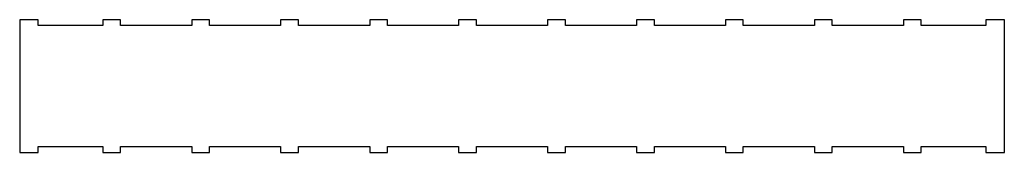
# Model space of a CAD drawing. Header units: millimetres. Extents: x 139 to 1203, y -6 to 137.
import ezdxf

# ---------------------------------------------------------------- set-up
doc = ezdxf.new("R2010")
doc.units = ezdxf.units.MM

msp = doc.modelspace()

# ---------------------------------------------------------------- linework, layer by layer
at = {"color": 7, "linetype": 'Continuous', "lineweight": 25}
for points in [[(159.1, 136.9), (152.4, 136.9), (145.7, 136.9), (139.1, 136.9)], [(159.1, 130.5), (159.1, 132.7), (159.1, 134.8), (159.1, 136.9)], [(171.6, 130.5), (167.4, 130.5), (163.3, 130.5), (159.1, 130.5)], [(228.8, 130.5), (209.8, 130.5), (190.7, 130.5), (171.6, 130.5)], [(248.1, 136.9), (241.6, 136.9), (235.2, 136.9), (228.8, 136.9)], [(228.8, 136.9), (228.8, 134.8), (228.8, 132.7), (228.8, 130.5)], [(248.1, 130.5), (248.1, 132.7), (248.1, 134.8), (248.1, 136.9)], [(325, 130.5), (299.3, 130.5), (273.7, 130.5), (248.1, 130.5)], [(344.2, 136.9), (337.8, 136.9), (331.4, 136.9), (325, 136.9)], [(325, 136.9), (325, 134.8), (325, 132.7), (325, 130.5)], [(344.2, 130.5), (344.2, 132.7), (344.2, 134.8), (344.2, 136.9)], [(421.1, 130.5), (395.5, 130.5), (369.8, 130.5), (344.2, 130.5)], [(440.4, 136.9), (433.9, 136.9), (427.5, 136.9), (421.1, 136.9)], [(421.1, 136.9), (421.1, 134.8), (421.1, 132.7), (421.1, 130.5)], [(440.4, 130.5), (440.4, 132.7), (440.4, 134.8), (440.4, 136.9)], [(517.3, 130.5), (491.6, 130.5), (466, 130.5), (440.4, 130.5)], [(536.5, 136.9), (530.1, 136.9), (523.7, 136.9), (517.3, 136.9)], [(517.3, 136.9), (517.3, 134.8), (517.3, 132.7), (517.3, 130.5)], [(536.5, 130.5), (536.5, 132.7), (536.5, 134.8), (536.5, 136.9)], [(613.4, 130.5), (587.8, 130.5), (562.1, 130.5), (536.5, 130.5)], [(632.7, 136.9), (626.2, 136.9), (619.8, 136.9), (613.4, 136.9)], [(613.4, 136.9), (613.4, 134.8), (613.4, 132.7), (613.4, 130.5)], [(632.7, 130.5), (632.7, 132.7), (632.7, 134.8), (632.7, 136.9)], [(709.6, 130.5), (683.9, 130.5), (658.3, 130.5), (632.7, 130.5)], [(728.8, 136.9), (722.4, 136.9), (716, 136.9), (709.6, 136.9)], [(709.6, 136.9), (709.6, 134.8), (709.6, 132.7), (709.6, 130.5)], [(728.8, 130.5), (728.8, 132.7), (728.8, 134.8), (728.8, 136.9)], [(805.7, 130.5), (780.1, 130.5), (754.4, 130.5), (728.8, 130.5)], [(825, 136.9), (818.5, 136.9), (812.1, 136.9), (805.7, 136.9)], [(805.7, 136.9), (805.7, 134.8), (805.7, 132.7), (805.7, 130.5)], [(825, 130.5), (825, 132.7), (825, 134.8), (825, 136.9)], [(901.9, 130.5), (876.2, 130.5), (850.6, 130.5), (825, 130.5)], [(921.1, 136.9), (914.7, 136.9), (908.3, 136.9), (901.9, 136.9)], [(901.9, 136.9), (901.9, 134.8), (901.9, 132.7), (901.9, 130.5)], [(921.1, 130.5), (921.1, 132.7), (921.1, 134.8), (921.1, 136.9)], [(998, 130.5), (972.4, 130.5), (946.7, 130.5), (921.1, 130.5)], [(1017.3, 136.9), (1010.8, 136.9), (1004.4, 136.9), (998, 136.9)], [(998, 136.9), (998, 134.8), (998, 132.7), (998, 130.5)], [(1017.3, 130.5), (1017.3, 132.7), (1017.3, 134.8), (1017.3, 136.9)], [(1113.4, 136.9), (1107, 136.9), (1100.6, 136.9), (1094.2, 136.9)], [(1094.2, 136.9), (1094.2, 134.8), (1094.2, 132.7), (1094.2, 130.5)], [(1113.4, 130.5), (1113.4, 132.7), (1113.4, 134.8), (1113.4, 136.9)], [(1170.6, 130.5), (1151.5, 130.5), (1132.5, 130.5), (1113.4, 130.5)], [(1183.2, 130.5), (1179, 130.5), (1174.8, 130.5), (1170.6, 130.5)], [(1203.2, 136.9), (1196.5, 136.9), (1189.8, 136.9), (1183.2, 136.9)], [(1183.2, 136.9), (1183.2, 134.8), (1183.2, 132.7), (1183.2, 130.5)], [(139.1, -6.4), (145.7, -6.4), (152.4, -6.4), (159.1, -6.4)], [(159.1, -6.4), (159.1, -4.2), (159.1, -2.1), (159.1, 0)], [(159.1, 0), (163.3, 0), (167.4, 0), (171.6, 0)], [(171.6, 0), (190.7, 0), (209.8, 0), (228.8, 0)], [(228.8, 0), (228.8, -2.1), (228.8, -4.2), (228.8, -6.4)], [(228.8, -6.4), (235.2, -6.4), (241.6, -6.4), (248.1, -6.4)], [(248.1, -6.4), (248.1, -4.2), (248.1, -2.1), (248.1, 0)], [(325, 0), (325, -2.1), (325, -4.2), (325, -6.4)], [(325, -6.4), (331.4, -6.4), (337.8, -6.4), (344.2, -6.4)], [(344.2, -6.4), (344.2, -4.2), (344.2, -2.1), (344.2, 0)], [(344.2, 0), (369.8, 0), (395.5, 0), (421.1, 0)], [(421.1, 0), (421.1, -2.1), (421.1, -4.2), (421.1, -6.4)], [(421.1, -6.4), (427.5, -6.4), (433.9, -6.4), (440.4, -6.4)], [(440.4, -6.4), (440.4, -4.2), (440.4, -2.1), (440.4, 0)], [(440.4, 0), (466, 0), (491.6, 0), (517.3, 0)], [(517.3, 0), (517.3, -2.1), (517.3, -4.2), (517.3, -6.4)], [(517.3, -6.4), (523.7, -6.4), (530.1, -6.4), (536.5, -6.4)], [(536.5, -6.4), (536.5, -4.2), (536.5, -2.1), (536.5, 0)], [(536.5, 0), (562.1, 0), (587.8, 0), (613.4, 0)], [(613.4, 0), (613.4, -2.1), (613.4, -4.2), (613.4, -6.4)], [(613.4, -6.4), (619.8, -6.4), (626.2, -6.4), (632.7, -6.4)], [(632.7, -6.4), (632.7, -4.2), (632.7, -2.1), (632.7, 0)], [(632.7, 0), (658.3, 0), (683.9, 0), (709.6, 0)], [(709.6, 0), (709.6, -2.1), (709.6, -4.2), (709.6, -6.4)], [(709.6, -6.4), (716, -6.4), (722.4, -6.4), (728.8, -6.4)], [(728.8, -6.4), (728.8, -4.2), (728.8, -2.1), (728.8, 0)], [(728.8, 0), (754.4, 0), (780.1, 0), (805.7, 0)], [(805.7, 0), (805.7, -2.1), (805.7, -4.2), (805.7, -6.4)], [(805.7, -6.4), (812.1, -6.4), (818.5, -6.4), (825, -6.4)], [(825, -6.4), (825, -4.2), (825, -2.1), (825, 0)], [(825, 0), (850.6, 0), (876.2, 0), (901.9, 0)], [(901.9, 0), (901.9, -2.1), (901.9, -4.2), (901.9, -6.4)], [(901.9, -6.4), (908.3, -6.4), (914.7, -6.4), (921.1, -6.4)], [(921.1, -6.4), (921.1, -4.2), (921.1, -2.1), (921.1, 0)], [(921.1, 0), (946.7, 0), (972.4, 0), (998, 0)], [(998, 0), (998, -2.1), (998, -4.2), (998, -6.4)], [(998, -6.4), (1004.4, -6.4), (1010.8, -6.4), (1017.3, -6.4)], [(1017.3, -6.4), (1017.3, -4.2), (1017.3, -2.1), (1017.3, 0)], [(1017.3, 0), (1042.9, 0), (1068, 0), (1094.2, 0)], [(1094.2, 0), (1094.2, -2.1), (1094.2, -4.2), (1094.2, -6.4)], [(1094.2, -6.4), (1100.6, -6.4), (1107, -6.4), (1113.4, -6.4)], [(1113.4, -6.4), (1113.4, -4.2), (1113.4, -2.1), (1113.4, 0)], [(1170.6, 0), (1174.8, 0), (1179, 0), (1183.2, 0)], [(1183.2, 0), (1183.2, -2.1), (1183.2, -4.2), (1183.2, -6.4)], [(1183.2, -6.4), (1189.8, -6.4), (1196.5, -6.4), (1203.2, -6.4)]]:
    msp.add_open_spline(points, degree=3, dxfattribs=at)
for points, knots in [([(139.1, 136.9), (139.1, 125.3), (139.1, 113.4), (139.1, 88.8), (139.1, 75.1), (139.1, 55.4), (139.1, 43.5), (139.1, 15.4), (139.1, 5.4), (139.1, -6.4)], [0, 0, 0, 0, 0.25, 0.25, 0.5, 0.5, 0.75, 0.75, 1, 1, 1, 1]), ([(1094.2, 130.5), (1083.1, 130.5), (1075.6, 130.5), (1069.4, 130.5), (1068.5, 130.5), (1062.1, 130.5), (1046.1, 130.5), (1030.1, 130.5), (1017.3, 130.5)], [0, 0, 0, 0, 0.25, 0.25, 0.375, 0.375, 0.5, 1, 1, 1, 1]), ([(1203.2, -6.4), (1203.2, -0.5), (1203.2, 5.5), (1203.2, 17.4), (1203.2, 22.3), (1203.2, 43.9), (1203.2, 55.6), (1203.2, 74.9), (1203.2, 89.1), (1203.2, 113.1), (1203.2, 125), (1203.2, 136.9)], [0, 0, 0, 0, 0.125, 0.125, 0.25, 0.25, 0.5, 0.5, 0.75, 0.75, 1, 1, 1, 1]), ([(248.1, 0), (257.3, 0), (269, 0), (277.6, 0), (282.6, 0), (283.3, 0), (299.3, 0), (312.2, 0), (325, 0)], [0, 0, 0, 0, 0.25, 0.375, 0.375, 0.5, 0.5, 1, 1, 1, 1]), ([(1113.4, 0), (1121.7, 0), (1131.6, 0), (1138.3, 0), (1140.3, 0), (1141.3, 0), (1140.3, 0), (1145.5, 0), (1148.4, 0), (1153.2, 0), (1153, 0), (1163, 0), (1164.3, 0), (1170.6, 0)], [0, 0, 0, 0, 0.25, 0.375, 0.4375, 0.4375, 0.5, 0.5, 0.625, 0.625, 0.75, 0.75, 1, 1, 1, 1])]:
    msp.add_open_spline(points, degree=3, knots=knots, dxfattribs=at)

doc.saveas('drawing.dxf')
